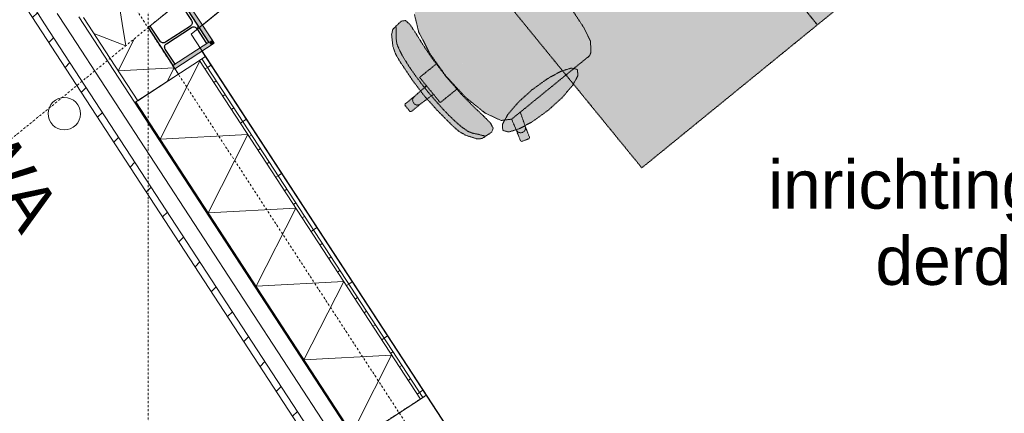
# Model space of a CAD drawing. Extents: x 0 to 92550, y 0 to 59400.
# Tile 19 of 94: x 9892 to 12934, y 38107 to 39325. Entities that reach past the tile are written whole.
import ezdxf
from ezdxf.xclip import XClip

# ---------------------------------------------------------------- set-up
doc = ezdxf.new("R2010")
doc.units = 0
doc.header["$MEASUREMENT"] = 0
doc.header["$XCLIPFRAME"] = 0
doc.linetypes.add('Streep-punt fijn', pattern=[1251.000023, 626.000023, -312.5, 0, -312.5])
doc.linetypes.add('Streeplijn fijn', pattern=[234.119993, 155.999994, -78.119999])
for name, color, linetype in [('ZZ 21 Buitenwand spouwblad hsb', 7, 'Continuous'), ('ZZ 21 Buitenwand spouwisolatie', 7, 'Continuous'), ('ZZ 28 HDC staalconstructies', 7, 'Continuous'), ('ZZ 34 Balustrades', 7, 'Continuous'), ('ZZ 41 Buitenwandafwerking gevelhout', 7, 'Continuous'), ('ZZ 42 Aftimmerwerk algemeen', 7, 'Continuous'), ('ZZ 43 Vloerafwerking algemeen', 7, 'Continuous'), ('ZZ 52 Hemelwaterafvoeren', 7, 'Continuous'), ('ZZ 72 Vaste inrichting', 7, 'Continuous'), ('ZZ A Stramien', 7, 'Continuous'), ('ZZ Info_tekst Algemeen', 7, 'Continuous'), ('ZZ Maatvoering 1_ 50_100', 7, 'Continuous'), ('ZZ Zone Gebruiksruimten', 7, 'Continuous')]:
    doc.layers.add(name, color=color, linetype=linetype)
doc.styles.add('GENERATED_STYLE_2', font='arial.ttf')

# ---------------------------------------------------------------- blocks, each defined once
blk = doc.blocks.new('*X161')
at = {"layer": 'ZZ 21 Buitenwand spouwblad hsb', "color": 7, "linetype": 'Continuous', "lineweight": 5, "ltscale": 0.01}
for p, q in [((10326.4, 38954.6), (10449.3, 39196.5)), ((10444.8, 39196.3), (10449.3, 39196.5)), ((10326.4, 38954.6), (10597.4, 38969.1)), ((10474.5, 38727.2), (10597.4, 38969.1)), ((10474.5, 38727.2), (10745.5, 38741.7)), ((10622.6, 38499.8), (10745.5, 38741.7)), ((10622.6, 38499.8), (10893.5, 38514.4)), ((10770.7, 38272.4), (10893.5, 38514.4)), ((10770.7, 38272.4), (11041.6, 38287)), ((10934.9, 38076.9), (11041.6, 38287)), ((10954.5, 38046.9), (10971.9, 38047.9))]:
    blk.add_line(p, q, dxfattribs=at)
blk = doc.blocks.new('*X192')
at = {"layer": 'ZZ 21 Buitenwand spouwisolatie', "color": 7, "linetype": 'Continuous', "lineweight": 5, "ltscale": 0.01}
for p in [(10209.3, 39312.4), (10121.9, 39281.5)]:
    blk.add_line(p, (10220.3, 39244.1), dxfattribs=at)
blk = doc.blocks.new('*X194')
at = {"layer": 'ZZ 21 Buitenwand spouwisolatie', "color": 7, "linetype": 'Continuous', "lineweight": 5, "ltscale": 0.01}
for q in [(10209.3, 39312.4), (10220.9, 39404.4)]:
    blk.add_line((10192.7, 39415.1), q, dxfattribs=at)
blk = doc.blocks.new('*X195')
at = {"layer": 'ZZ 21 Buitenwand spouwisolatie', "color": 7, "linetype": 'Continuous', "lineweight": 5, "ltscale": 0.01}
for p, q in [((10196.8, 39166.5), (10247.6, 39266.3)), ((10196.8, 39166.5), (10369.8, 39175.7)), ((10348.3, 39133.5), (10369.8, 39175.7))]:
    blk.add_line(p, q, dxfattribs=at)
blk = doc.blocks.new('Drawing_1_1', base_point=(5738.9, 6500))
at = {"layer": 'ZZ 21 Buitenwand spouwblad hsb', "linetype": 'Continuous', "lineweight": 0, "true_color": 0x000000}
h = blk.add_hatch(dxfattribs=at)
h.set_pattern_fill('930_Lijnen_vert_200_0001', color=18, style=0, pattern_type=2)
h.set_pattern_definition([(33.0715, (5738.87, 6500), (-109.137, 167.5981), [])])
h.paths.add_polyline_path([(10466.5, 39210.4), (10455.6, 39203.3), (11137.7, 38155.9), (11148.6, 38162.9)])
h = blk.add_hatch(dxfattribs=at)
h.set_pattern_fill('325_Hout_plaatmateriaal__BC', color=18, style=0, pattern_type=2)
h.set_pattern_definition([(33.07149, (5738.867, 6500), (-27.28425, 41.89952), [])])
h.paths.add_polyline_path([(10455.6, 39203.3), (10448.1, 39198.4), (11130.2, 38150.9), (11137.7, 38155.9)])
at = {"layer": 'ZZ 21 Buitenwand spouwblad hsb', "linetype": 'Continuous', "lineweight": 0, "true_color": 0x7f7f7f}
blk.add_hatch(color=8, dxfattribs=at).paths.add_polyline_path([(10247.8, 39068), (10895.5, 38073.3), (10898.9, 38075.5), (10251.2, 39070.2)])
at = {"layer": 'ZZ 28 HDC staalconstructies', "linetype": 'Continuous', "lineweight": 0, "true_color": 0x000000}
h = blk.add_hatch(dxfattribs=at)
h.set_pattern_fill('515_Staal_0001', color=18, style=0, pattern_type=2)
h.set_pattern_definition([(258.07, (10288.87, 39300), (-220.14, 46.5), []), (258.07, (10215.49, 39315.5), (-220.14, 46.5), [])])
h.paths.add_polyline_path([(10469.6, 39250.6), (10476.7, 39255.3), (10400.3, 39372.6), (10393.2, 39367.9), (10423.3, 39321.6, -0.414214), (10419.8, 39305), (10342.7, 39254.8, -0.414214), (10326.1, 39258.3), (10296, 39304.6), (10288.9, 39300), (10365.3, 39182.7), (10372.4, 39187.3), (10342.2, 39233.6, -0.414214), (10345.7, 39250.2), (10422.8, 39300.4, -0.414214), (10439.4, 39296.9)])
at = {"layer": 'ZZ 41 Buitenwandafwerking gevelhout', "linetype": 'Continuous', "lineweight": 0, "true_color": 0x000000}
h = blk.add_hatch(dxfattribs=at)
h.set_pattern_fill('310_Naaldhout__01__0001', color=18, style=0, pattern_type=2)
h.set_pattern_definition([(45, (5738.87, 6500), (-63.6396, 63.6396), [])])
h.paths.add_polyline_path([(9942.2, 39354.1), (9925.8, 39340.8), (10813.8, 37977.1), (10831.4, 37988.6)])
at = {"layer": 'ZZ 42 Aftimmerwerk algemeen', "linetype": 'Continuous', "lineweight": 0, "true_color": 0x7f7f7f}
for points in [[(10486.8, 39261.8), (10402.6, 39391.1), (10392.5, 39384.5), (10476.7, 39255.3)], [(10476.7, 39255.3), (10365.3, 39182.7), (10371.8, 39172.6), (10483.3, 39245.2)], [(10476.7, 39255.3), (10493.3, 39251.7), (10486.8, 39261.8)], [(10476.7, 39255.3), (10483.3, 39245.2), (10493.3, 39251.7)]]:
    blk.add_hatch(color=8, dxfattribs=at).paths.add_polyline_path(points)
at = {"layer": 'ZZ 72 Vaste inrichting', "linetype": 'Continuous', "lineweight": 0, "true_color": 0xffffff}
for points in [[(11598.7, 40238.7), (12356.9, 39308.5), (12899.4, 39750.8), (12141.2, 40680.9)], [(11056.1, 39796.4), (11814.3, 38866.3), (12356.8, 39308.5), (11598.7, 40238.7)], [(11311.2, 39526.1), (11149.2, 39394), (11109.6, 39417.7), (11078.4, 39437.9), (11074.2, 39437.1), (11061.3, 39416.9), (11062.3, 39412.7), (11093.4, 39392.5), (11122.5, 39372.2), (11111.9, 39341.1), (11124.8, 39287.6), (11159.5, 39219.8), (11181.3, 39189.3), (11151.4, 39164.9), (11128.1, 39146), (11149.2, 39120.1), (11111.8, 39087.2), (11083.1, 39063.9), (11082.7, 39059.6), (11090.4, 39050.3), (11547.7, 39423), (11495.2, 39483.6), (11445.5, 39533.1), (11408.2, 39561.9), (11406.1, 39563), (11372.8, 39570.4), (11363.2, 39568.5), (11339.2, 39548.9)], [(11601, 39170.7), (11628.9, 39193.5), (11653, 39213.1), (11656.8, 39222.1), (11656.2, 39256.2), (11655.6, 39258.4), (11634.8, 39300.7), (11596.9, 39358.6), (11596.4, 39359.4), (11547.7, 39423.1), (11090.4, 39050.2), (11098, 39040.9), (11102.3, 39040.4), (11130.9, 39063.8), (11170.6, 39093.9), (11191.7, 39068), (11215, 39086.9), (11244.9, 39111.3), (11270.4, 39083.8), (11329.7, 39036.2), (11379.6, 39012.7), (11412.1, 39016.9), (11426.2, 38984.3), (11439.7, 38949.6), (11443.6, 38947.9), (11466, 38956.5), (11467.7, 38960.4), (11454.1, 38995), (11438.9, 39038.5)], [(11105.9, 39137.2), (11140.6, 39091.2), (11210.2, 39147.9), (11166.3, 39205.4), (11137.7, 39247.9), (11113.6, 39286.7), (11097.3, 39310.7), (11084.1, 39322.1), (11070.9, 39320), (11045, 39294.7), (11041.5, 39278.2), (11045.5, 39241.4), (11052.5, 39221.4), (11065.1, 39198.3)], [(11525.8, 39044.9), (11568, 39083.3), (11600, 39120.6), (11616.8, 39151.2), (11615.8, 39170.2), (11597.3, 39175), (11564, 39164.7), (11521, 39140.9), (11474.9, 39107.3), (11432.6, 39068.9), (11400.7, 39031.6), (11383.9, 39001.1), (11384.8, 38982), (11403.4, 38977.2), (11436.7, 38987.5), (11479.6, 39011.2)], [(11178.6, 39048), (11230.2, 38995.7), (11250.4, 38978.7), (11268.6, 38967.8), (11303.7, 38956.4), (11320.6, 38956.6), (11350.6, 38976.8), (11355.3, 38989.3), (11346.9, 39004.6), (11326.6, 39025.4), (11293.4, 39056.8), (11257.6, 39093.3), (11210.1, 39147.9), (11140.6, 39091.2)]]:
    blk.add_hatch(color=7, dxfattribs=at).paths.add_polyline_path(points)
at = {"layer": 'ZZ 21 Buitenwand spouwblad hsb', "color": 7, "linetype": 'Continuous', "lineweight": 9, "ltscale": 0.01}
for p, q in [((11130.2, 38150.9), (10448.1, 39198.4)), ((11137.7, 38155.9), (10455.6, 39203.3)), ((10251.2, 39070.2), (10898.9, 38075.5)), ((10959.2, 38039.6), (11130.2, 38150.9)), ((11130.2, 38150.9), (11137.7, 38155.9)), ((11137.7, 38155.9), (11148.6, 38162.9))]:
    blk.add_line(p, q, dxfattribs=at)
at = {"layer": 'ZZ 21 Buitenwand spouwblad hsb', "color": 7, "linetype": 'Streeplijn fijn', "lineweight": 9, "ltscale": 0.01}
for p, q in [((10933.3, 38022.7), (11130.2, 38150.9)), ((11130.2, 38150.9), (11137.7, 38155.9)), ((11137.7, 38155.9), (11148.6, 38162.9))]:
    blk.add_line(p, q, dxfattribs=at)
at = {"layer": 'ZZ 21 Buitenwand spouwblad hsb', "color": 7, "linetype": 'Streeplijn fijn', "lineweight": 5, "ltscale": 0.01}
blk.add_line((11148.6, 38162.9), (11735.8, 37261.3), dxfattribs=at)
at = {"layer": 'ZZ 21 Buitenwand spouwblad hsb', "color": 7, "linetype": 'Continuous', "lineweight": 9, "ltscale": 0.01, "flags": 128}
for points in [[(10455.6, 39203.3), (10466.5, 39210.4)], [(11148.6, 38162.9), (10466.5, 39210.4)], [(10251.2, 39070.2), (10448.1, 39198.4)], [(10448.1, 39198.4), (10455.6, 39203.3)], [(10247.8, 39068), (10251.2, 39070.2)], [(10247.8, 39068), (10895.5, 38073.3)]]:
    blk.add_lwpolyline(points, dxfattribs=at)
at = {"layer": 'ZZ 21 Buitenwand spouwisolatie', "color": 7, "linetype": 'Continuous', "lineweight": 9, "ltscale": 0.01, "flags": 128}
for points in [[(10288.9, 39300), (10417.3, 39404.7)], [(10089.6, 39331.1), (10171.9, 39204.7)], [(10382.7, 39155.9), (10288.9, 39300)], [(10171.9, 39204.7), (10257, 39074)], [(10257, 39074), (10382.7, 39155.9)]]:
    blk.add_lwpolyline(points, dxfattribs=at)
at = {"layer": 'ZZ 28 HDC staalconstructies', "color": 7, "linetype": 'Continuous', "lineweight": 25, "ltscale": 0.01, "flags": 128}
blk.add_lwpolyline([(10469.6, 39250.6), (10476.7, 39255.3), (10400.3, 39372.6), (10393.2, 39367.9), (10423.3, 39321.6, -0.414214), (10419.8, 39305), (10342.7, 39254.8, -0.414214), (10326.1, 39258.3), (10296, 39304.6), (10288.9, 39300), (10365.3, 39182.7), (10372.4, 39187.3), (10342.2, 39233.6, -0.414214), (10345.7, 39250.2), (10422.8, 39300.4, -0.414214), (10439.4, 39296.9)], format="xyb", close=True, dxfattribs=at)
at = {"layer": 'ZZ 41 Buitenwandafwerking gevelhout', "color": 7, "linetype": 'Continuous', "lineweight": 9, "ltscale": 0.01}
for p, q in [((9942.2, 39354.1), (9969.6, 39312)), ((9969.6, 39312), (10831.4, 37988.6))]:
    blk.add_line(p, q, dxfattribs=at)
at = {"layer": 'ZZ 41 Buitenwandafwerking gevelhout', "color": 7, "linetype": 'Continuous', "lineweight": 5, "ltscale": 0.01}
for p, q in [((10008.6, 39343.7), (10036, 39301.6)), ((10036, 39301.6), (10873.3, 38015.9))]:
    blk.add_line(p, q, dxfattribs=at)
at = {"layer": 'ZZ 41 Buitenwandafwerking gevelhout', "color": 7, "linetype": 'Continuous', "lineweight": 9, "ltscale": 0.01, "flags": 128}
blk.add_lwpolyline([(9914.3, 39358.5), (10813.8, 37977.1)], dxfattribs=at)
at = {"layer": 'ZZ 41 Buitenwandafwerking gevelhout', "color": 7, "linetype": 'Continuous', "lineweight": 5, "ltscale": 0.01, "flags": 128}
blk.add_lwpolyline([(10915.2, 38043.1), (10075, 39333.4)], dxfattribs=at)
at = {"layer": 'ZZ 42 Aftimmerwerk algemeen', "color": 7, "linetype": 'Continuous', "lineweight": 9, "ltscale": 0.01, "flags": 128}
for points in [[(10392.5, 39384.5), (10476.7, 39255.3)], [(10486.8, 39261.8), (10402.6, 39391.1)], [(10476.7, 39255.3), (10365.3, 39182.7)], [(10371.8, 39172.6), (10493.3, 39251.7)], [(10493.3, 39251.7), (10486.8, 39261.8)], [(10371.8, 39172.6), (10365.3, 39182.7)]]:
    blk.add_lwpolyline(points, dxfattribs=at)
at = {"layer": 'ZZ 43 Vloerafwerking algemeen', "color": 7, "linetype": 'Continuous', "lineweight": 15, "ltscale": 0.01, "flags": 128}
blk.add_lwpolyline([(10455.6, 39227.2), (14042.4, 33719.2), (18773.9, 36800.2), (18773.9, 38450), (19723.9, 38450), (19723.9, 46857.7), (19721.9, 46860.2), (18023.8, 45476), (18064.2, 45426.4), (17921.6, 45310.2), (17881.2, 45359.8), (15622.9, 43519), (15663.3, 43469.3), (15520.7, 43353.1), (15480.3, 43402.7), (10456.8, 39307.9), (10493.3, 39251.7)], close=True, dxfattribs=at)
at = {"layer": 'ZZ 52 Hemelwaterafvoeren', "color": 7, "linetype": 'Continuous', "lineweight": 9, "ltscale": 0.01, "flags": 128}
blk.add_lwpolyline([(10072.1, 39061.1, 1), (9988.3, 39006.5, 1)], format="xyb", close=True, dxfattribs=at)
at = {"layer": 'ZZ 72 Vaste inrichting', "color": 174, "linetype": 'Streeplijn fijn', "lineweight": 5, "ltscale": 0.01, "true_color": 0x0000aa, "flags": 128}
for points in [[(11598.7, 40238.7), (12356.9, 39308.5)], [(12356.8, 39308.6), (11598.7, 40238.7)], [(11814.3, 38866.3), (11056.1, 39796.4)], [(12899.4, 39750.8), (12356.9, 39308.6)], [(11111.9, 39341.1), (11124.9, 39287.5)], [(11596.9, 39358.6), (11634.8, 39300.7)], [(11070.9, 39320), (11045, 39294.7)], [(11055.1, 39298.9), (11054.8, 39303.5)], [(11084.1, 39322.1), (11070.9, 39320)], [(11097.3, 39310.7), (11084.1, 39322.1)], [(11113.6, 39286.6), (11097.4, 39310.7)], [(11634.8, 39300.7), (11655.6, 39258.4)], [(12356.8, 39308.6), (11814.3, 38866.2)], [(11041.4, 39278.2), (11045.5, 39241.4)], [(11045, 39294.7), (11041.5, 39278.2)], [(11055.1, 39290.9), (11055.1, 39299)], [(11056, 39279.9), (11055.1, 39290.9)], [(11055.6, 39264.5), (11056, 39280)], [(11137.7, 39247.8), (11113.6, 39286.6)], [(11124.9, 39287.5), (11159.6, 39219.8)], [(11045.5, 39241.4), (11052.5, 39221.4)], [(11058, 39249.4), (11055.6, 39264.5)], [(11066, 39229.7), (11058, 39249.4)], [(11166.3, 39205.4), (11137.7, 39247.8)], [(11655.6, 39258.4), (11656.2, 39256.2)], [(11656.2, 39256.2), (11656.8, 39222)], [(11052.5, 39221.4), (11065.1, 39198.3)], [(11078.6, 39206.5), (11066, 39229.7)], [(11159.5, 39219.9), (11181.3, 39189.3)], [(11653, 39213.1), (11628.9, 39193.5)], [(11656.8, 39222.1), (11653, 39213.1)], [(11065.1, 39198.3), (11106, 39137.1)], [(11094.6, 39180.9), (11078.6, 39206.5)], [(11113.2, 39154.1), (11094.6, 39180.9)], [(11181.3, 39189.3), (11151.4, 39164.9)], [(11210.1, 39147.9), (11166.3, 39205.4)], [(11181.3, 39189.3), (11210.6, 39148.3)], [(11628.9, 39193.5), (11601, 39170.7)], [(11133.1, 39127.4), (11113.2, 39154.2)], [(11151.3, 39164.9), (11128.1, 39146)], [(11244.9, 39111.3), (11210.6, 39148.3)], [(11601, 39170.7), (11438.9, 39038.5)], [(11521, 39140.9), (11564, 39164.7)], [(11564, 39164.7), (11597.3, 39175)], [(11597.3, 39175), (11615.8, 39170.2)], [(11616.8, 39151.1), (11600, 39120.6)], [(11615.8, 39170.2), (11616.7, 39151.1)], [(11105.9, 39137.2), (11140.6, 39091.2)], [(11149.3, 39120.1), (11111.7, 39087.2)], [(11128.1, 39146), (11149.2, 39120.1)], [(11153.4, 39101.7), (11133.1, 39127.4)], [(11149.3, 39120.1), (11159.9, 39107)], [(11210.1, 39147.9), (11257.6, 39093.4)], [(11474.9, 39107.3), (11521, 39140.9)], [(11600, 39120.6), (11568, 39083.3)], [(11170.6, 39093.9), (11130.8, 39063.8)], [(11178.6, 39048), (11140.6, 39091.2)], [(11153.4, 39101.7), (11174.5, 39076.6)], [(11170.6, 39093.9), (11160, 39107)], [(11191.7, 39068), (11170.7, 39093.9)], [(11244.9, 39111.3), (11214.9, 39086.9)], [(11270.4, 39083.8), (11244.9, 39111.3)], [(11257.6, 39093.3), (11293.4, 39056.8)], [(11432.6, 39068.9), (11474.9, 39107.3)], [(11083.2, 39063.9), (11082.7, 39059.6)], [(11082.7, 39059.6), (11090.4, 39050.2)], [(11111.8, 39087.2), (11083.2, 39063.9)], [(11130.8, 39063.8), (11102.2, 39040.5)], [(11108, 39082.7), (11106.3, 39077.1)], [(11106.3, 39077.1), (11106.9, 39071.2)], [(11106.9, 39071.2), (11109.7, 39066)], [(11111.8, 39087.2), (11108, 39082.7)], [(11114.2, 39062.3), (11109.7, 39066)], [(11119.8, 39060.5), (11114.3, 39062.3)], [(11125.7, 39061.1), (11119.8, 39060.6)], [(11130.8, 39063.8), (11125.7, 39061)], [(11174.5, 39076.6), (11196.7, 39051.6)], [(11214.9, 39086.9), (11191.7, 39068)], [(11329.7, 39036.2), (11270.4, 39083.8)], [(11400.7, 39031.6), (11432.6, 39068.9)], [(11568, 39083.3), (11525.8, 39044.9)], [(11098, 39040.9), (11090.4, 39050.3)], [(11102.2, 39040.5), (11098, 39040.9)], [(11230.3, 38995.7), (11178.6, 39048)], [(11196.7, 39051.7), (11219.1, 39028.1)], [(11219.2, 39028.1), (11241, 39007.2)], [(11293.4, 39056.8), (11326.6, 39025.4)], [(11379.6, 39012.7), (11329.8, 39036.2)], [(11383.9, 39001.1), (11400.7, 39031.6)], [(11412.3, 39016.9), (11438.9, 39038.6)], [(11438.9, 39038.6), (11454.1, 38995)], [(11525.8, 39044.9), (11479.6, 39011.2)], [(11241, 39007.2), (11261.2, 38990.2)], [(11326.6, 39025.4), (11346.8, 39004.6)], [(11346.8, 39004.6), (11355.4, 38989.3)], [(11412.1, 39016.9), (11379.6, 39012.7)], [(11384.8, 38981.9), (11383.9, 39001.1)], [(11426.2, 38984.3), (11412.1, 39016.9)], [(11479.6, 39011.2), (11436.7, 38987.5)], [(11250.3, 38978.6), (11230.2, 38995.7)], [(11268.6, 38967.8), (11250.4, 38978.6)], [(11261.2, 38990.2), (11278.9, 38978.4)], [(11303.7, 38956.4), (11268.6, 38967.7)], [(11278.9, 38978.4), (11293.2, 38973)], [(11293.2, 38973.1), (11308.4, 38970.3)], [(11308.4, 38970.3), (11318.9, 38967.2)], [(11318.9, 38967.2), (11326.8, 38965.7)], [(11350.6, 38976.8), (11320.6, 38956.6)], [(11326.8, 38965.6), (11331.2, 38964.4)], [(11355.4, 38989.3), (11350.6, 38976.8)], [(11403.3, 38977.2), (11384.9, 38982)], [(11436.6, 38987.5), (11403.3, 38977.2)], [(11429.3, 38979.3), (11426.2, 38984.3)], [(11439.7, 38949.6), (11426.2, 38984.3)], [(11434.2, 38975.9), (11429.4, 38979.3)], [(11439.9, 38974.6), (11434.2, 38975.9)], [(11445.6, 38975.6), (11439.9, 38974.6)], [(11450.6, 38978.7), (11445.6, 38975.6)], [(11453.9, 38983.5), (11450.6, 38978.7)], [(11455.2, 38989.3), (11453.9, 38983.5)], [(11454.1, 38995), (11455.2, 38989.2)], [(11454.1, 38995), (11467.7, 38960.4)], [(11320.6, 38956.6), (11303.7, 38956.4)], [(11443.6, 38947.9), (11439.7, 38949.7)], [(11466, 38956.5), (11443.6, 38947.9)], [(11467.7, 38960.4), (11466, 38956.5)]]:
    blk.add_lwpolyline(points, dxfattribs=at)
at = {"layer": 'ZZ A Stramien', "color": 7, "linetype": 'Streep-punt fijn', "lineweight": 9, "ltscale": 0.01}
for p, q in [((5232.6, 35178.5), (27086.1, 52992)), ((10288.9, 6500), (10288.9, 52900)), ((5175.3, 47152.8), (31674, 6459.5))]:
    blk.add_line(p, q, dxfattribs=at)
at = {"layer": 'ZZ Maatvoering 1_ 50_100', "color": 7, "linetype": 'Continuous', "lineweight": 5, "ltscale": 0.01}
blk.add_arc((10288.9, 39300), 1594.2, 225.8949, 263.2898, dxfattribs=at)
at = {"layer": 'ZZ Zone Gebruiksruimten', "color": 255, "linetype": 'Continuous', "lineweight": 0, "ltscale": 0.01, "flags": 128}
blk.add_lwpolyline([(19723.9, 46861.8), (10421.7, 39279.3), (14042.4, 33719.2), (18473.9, 36604.9), (18473.9, 38450), (19723.9, 38450)], close=True, dxfattribs=at)
at = {"layer": 'ZZ 34 Balustrades', "color": 7, "linetype": 'Continuous', "lineweight": 25, "ltscale": 0.01}
for name in ['*X194', '*X192', '*X195', '*X161']:
    blk.add_blockref(name, (0, 0), dxfattribs=at)
at = {"layer": 'ZZ Info_tekst Algemeen', "color": 7, "linetype": 'Continuous', "lineweight": 5, "insert": (9827.9, 38902.1), "char_height": 150, "attachment_point": 5, "rotation": 303.0715, "style": 'GENERATED_STYLE_2'}
blk.add_mtext('\\A1;{\\pqc;\\fArial|b0|i0|c0|p0;\\W1.000000;HWA}', dxfattribs=at)
at = {"layer": 'ZZ Info_tekst Algemeen', "color": 174, "linetype": 'Continuous', "lineweight": 5, "true_color": 0x0000aa, "insert": (12862.3, 38889.9), "char_height": 150, "width": 1315.253, "attachment_point": 2, "line_spacing_factor": 0.942898, "style": 'GENERATED_STYLE_2'}
blk.add_mtext('\\A1;{\\pqc;\\fArial|b0|i0|c0|p0;\\W1.000000;inrichting door derden}', dxfattribs=at)

msp = doc.modelspace()

# ---------------------------------------------------------------- block references
at = {"color": 7, "linetype": 'Continuous', "lineweight": 25, "ltscale": 0.01}
ref = msp.add_blockref('Drawing_1_1', (5738.9, 6500), dxfattribs=at)
XClip(ref).set_block_clipping_path([(1000, 1000), (74950, 58400)])

doc.saveas('drawing.dxf')
